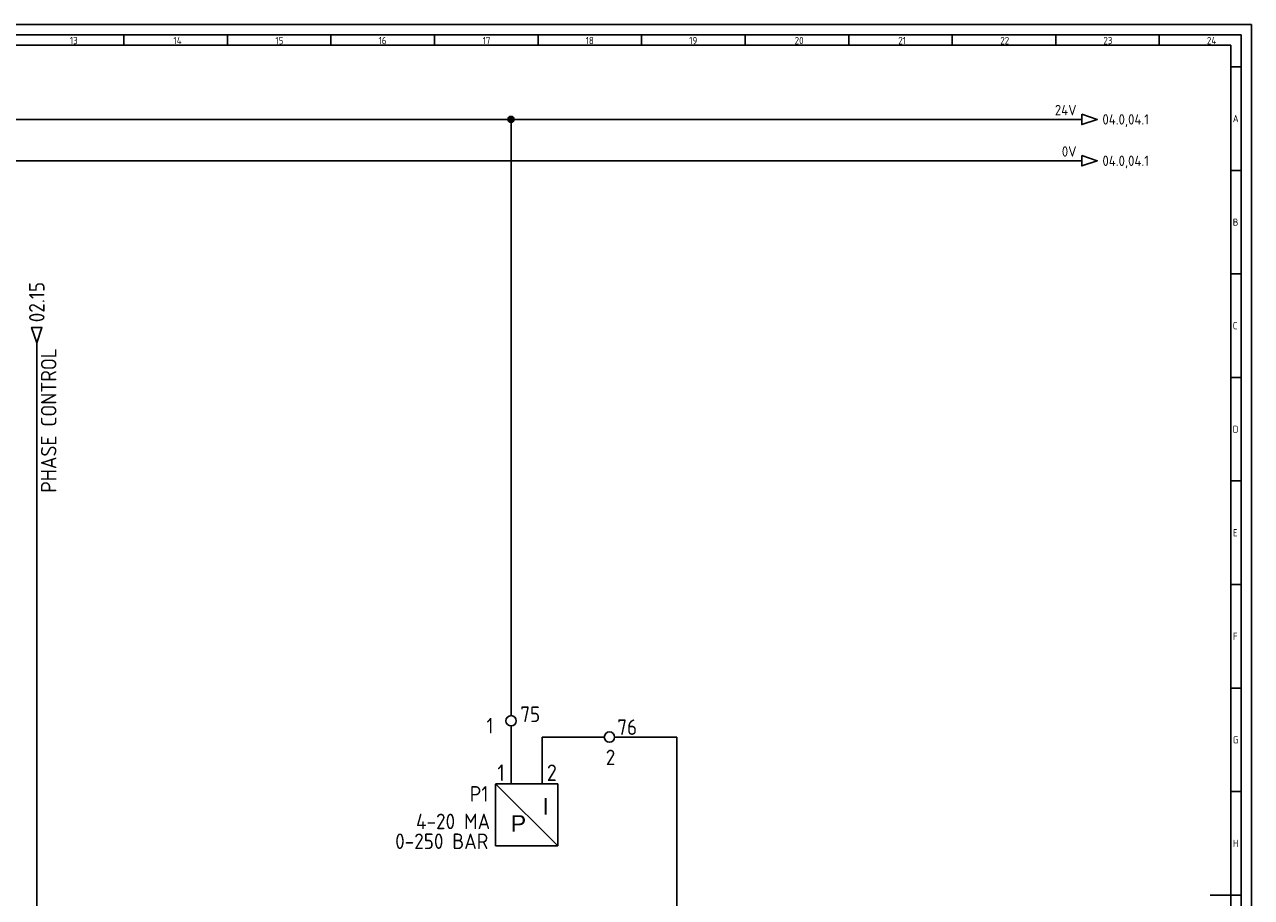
# Model space of a CAD drawing. Header units: millimetres. Extents: x 0 to 1189, y 5 to 846.
# Tile 4 of 4: x 597 to 1189, y 424 to 846. Entities that reach past the tile are written whole.
import ezdxf
from ezdxf.enums import TextEntityAlignment as Align

# ---------------------------------------------------------------- set-up
doc = ezdxf.new("R2010")
doc.units = ezdxf.units.MM
doc.header["$LTSCALE"] = 12
for name, color, linetype in [('035', 5, 'Continuous'), ('07', 7, 'Continuous'), ('DESC', 1, 'Continuous'), ('RED_2.5mm^2', 1, 'Continuous'), ('SYMS', 7, 'Continuous'), ('TAGS', 51, 'Continuous'), ('TERMS', 4, 'Continuous'), ('WIREREF', 61, 'Continuous'), ('XREF', 7, 'Continuous')]:
    doc.layers.add(name, color=color, linetype=linetype)
doc.styles.add('ISO Proportional', font='isocp.shx')
doc.styles.add('WD_IEC', font='ISOCP2.shx', dxfattribs={"width": 0.9, "height": 4})

# ---------------------------------------------------------------- blocks, each defined once
blk = doc.blocks.new('IEC_border_a0')
at = {"layer": '035', "color": 0}
for p, q in [((1189, 841), (0, 841)), ((644.5, 836), (644.5, 831)), ((694.5, 836), (694.5, 831)), ((744.5, 836), (744.5, 831)), ((794.5, 836), (794.5, 831)), ((844.5, 836), (844.5, 831)), ((894.5, 836), (894.5, 831)), ((944.5, 836), (944.5, 831)), ((994.5, 836), (994.5, 831)), ((1044.5, 836), (1044.5, 831)), ((1094.5, 836), (1094.5, 831)), ((1144.5, 836), (1144.5, 831)), ((1189, 0), (1189, 841)), ((1183.97, 820.54), (1178.98, 820.54)), ((1183.97, 770.54), (1178.98, 770.54)), ((1183.97, 720.54), (1178.98, 720.54)), ((1183.97, 670.54), (1178.98, 670.54)), ((1183.97, 620.54), (1178.98, 620.54)), ((1183.98, 570.5), (1179, 570.5)), ((1183.98, 520.5), (1178.98, 520.5)), ((1183.98, 470.5), (1179, 470.5)), ((1183.98, 420.5), (1179, 420.5)), ((1183.98, 420.5), (1179, 420.5))]:
    blk.add_line(p, q, dxfattribs=at)
blk.add_lwpolyline([(10, 10), (1179, 10), (1179, 831), (10, 831)], close=True, dxfattribs=at)
at = {"layer": '07', "color": 0}
blk.add_line((1169, 420.5), (1179, 420.5), dxfattribs=at)
blk.add_lwpolyline([(5, 5), (1184, 5), (1184, 836), (5, 836)], close=True, dxfattribs=at)
at = {"layer": '035', "color": 0, "style": 'ISO Proportional'}
for s, p in [('13', (618.42, 831.5)), ('14', (668.46, 831.5)), ('15', (717.72, 831.5)), ('16', (767.49, 831.5)), ('17', (817.72, 831.5)), ('18', (867.49, 831.5)), ('19', (917.49, 831.5)), ('20', (968.42, 831.5)), ('21', (1018.46, 831.5)), ('22', (1067.72, 831.5)), ('23', (1117.49, 831.5)), ('24', (1167.49, 831.5)), ('A', (1179.98, 793.79)), ('B', (1179.98, 743.79)), ('C', (1179.98, 693.79)), ('D', (1179.98, 643.79)), ('E', (1180, 593.75)), ('F', (1180, 543.75)), ('G', (1180, 493.75)), ('H', (1180, 443.75))]:
    blk.add_text(s, height=3.5, dxfattribs=at).set_placement(p)
blk = doc.blocks.new('VIN1B10')
for p, q in [((0, 7.5), (0, 12.5)), ((7.5, 7.46), (7.5, 12.46)), ((3.75, 7.5), (-3.75, 7.5)), ((-3.75, 7.5), (11.25, -7.45)), ((-3.75, 7.46), (-3.75, -7.45)), ((11.25, 7.5), (3.75, 7.5)), ((11.25, -7.45), (11.25, 7.5)), ((-3.75, -7.45), (3.75, -7.45)), ((3.75, -7.45), (11.25, -7.45))]:
    blk.add_line(p, q)
at = {"char_height": 4, "attachment_point": 1}
for s, insert in [('{\\f@Arial Unicode MS|b0|i0|c0|p34;I}', (7.58, 4.08)), ('{\\f@Arial Unicode MS|b0|i0|c0|p34;P}', (-0.08, -0.06))]:
    blk.add_mtext_dynamic_manual_height_columns(s, width=2.8279, gutter_width=35, heights=[0], dxfattribs=dict(at, insert=insert))
at = {"style": 'WD_IEC'}
for tag, p in [('TERM01', (-0.64, 12.2)), ('TERM03', (6.86, 12.2))]:
    blk.add_attdef(tag, text='', height=2, rotation=90, dxfattribs=at).set_placement(p, align=Align.RIGHT)
at = {"style": 'WD_IEC', "flags": 1}
for tag, p, height in [('X2TERM01', (0, 12.5), 0.32), ('X2TERM03', (7.5, 12.46), 0.32), ('MFG', (12.06, 6.2), 1.5), ('CAT', (12.06, 3.7), 1.5), ('X4LINK', (-3.8, 0), 0.32), ('X1LINK', (11.25, 0), 0.32), ('ASSYCODE', (12.24, -4.45), 1), ('FAMILY', (12.24, -5.95), 1), ('CATDESC', (12.24, -7.45), 1)]:
    blk.add_attdef(tag, p, '', height=height, dxfattribs=at)
at = {"style": 'WD_IEC'}
for tag, p in [('INST', (-5.5, 9.21)), ('LOC', (-5.5, 6.21)), ('TAG1', (-5.5, 3.21)), ('DESC1', (-5.5, -5.24)), ('DESC2', (-5.5, -8.24)), ('DESC3', (-5.5, -11.24)), ('WDTAGALT', (-5.5, -14.24))]:
    blk.add_attdef(tag, text='', height=2.5, dxfattribs=at).set_placement(p, align=Align.RIGHT)
at = {"lineweight": 15, "style": 'WD_IEC'}
blk.add_attdef('XREF', text='', height=2.5, dxfattribs=at).set_placement((-5.5, -1.39), align=Align.RIGHT)
blk = doc.blocks.new('VT0002')
blk.add_circle((0, 0), 1.25)
at = {"style": 'WD_IEC'}
for tag, p in [('INST', (-2.25, 6.5)), ('LOC', (-2.25, 3.5)), ('DESC1', (-2.25, -6.25)), ('DESC2', (-2.25, -9.25)), ('DESC3', (-2.25, -12.25))]:
    blk.add_attdef(tag, text='', height=2.5, dxfattribs=at).set_placement(p, align=Align.RIGHT)
at = {"style": 'WD_IEC', "flags": 1}
for tag, p, height in [('ASSYCODE', (2.75, 10.75), 1), ('CATDESC', (2.75, 9.25), 1), ('CAT', (2.75, 4.75), 1.5), ('MFG', (2.75, 7.25), 1.5), ('X4PIN01', (-1.25, 1), 0.25), ('X4TERMDESC01', (-1.25, 0.5), 0.4), ('X4TERM01', (-1.25, 0), 0.25), ('STRIPSEQ', (0, 0), 0.025), ('X2PIN01', (0, 2.25), 0.25), ('X2TERMDESC01', (0, 1.75), 0.4), ('X2TERM01', (0, 1.25), 0.25), ('X8PIN01', (0, -0.25), 0.25), ('X1PIN01', (1.25, 1), 0.25), ('X1TERMDESC01', (1.25, 0.5), 0.4), ('X1TERM01', (1.25, 0), 0.25), ('LINKTERM', (0, -0.04), 0.025), ('X8TERMDESC01', (0, -0.75), 0.4), ('X8TERM01', (0, -1.25), 0.25)]:
    blk.add_attdef(tag, p, '', height=height, dxfattribs=at)
at = {"style": 'WD_IEC', "flags": 8}
for tag, height, p in [('TAGSTRIP', 2.5, (-2.25, 0.5)), ('TERM01', 2, (-2.25, -3.25))]:
    blk.add_attdef(tag, text='', height=height, dxfattribs=at).set_placement(p, align=Align.RIGHT)
blk = doc.blocks.new('HT0002')
blk.add_circle((0, 0), 1.25)
at = {"style": 'WD_IEC'}
for tag, p in [('INST', (-2.25, 6.5)), ('LOC', (-2.25, 3.5)), ('DESC1', (-2.25, -6.25)), ('DESC2', (-2.25, -9.25)), ('DESC3', (-2.25, -12.25))]:
    blk.add_attdef(tag, text='', height=2.5, dxfattribs=at).set_placement(p, align=Align.RIGHT)
at = {"style": 'WD_IEC', "flags": 1}
for tag, p, height in [('ASSYCODE', (2.75, 10.75), 1), ('CATDESC', (2.75, 9.25), 1), ('CAT', (2.75, 4.75), 1.5), ('MFG', (2.75, 7.25), 1.5), ('X4PIN01', (-1.25, 1), 0.25), ('X4TERMDESC01', (-1.25, 0.5), 0.4), ('X4TERM01', (-1.25, 0), 0.25), ('STRIPSEQ', (0, 0), 0.025), ('X2PIN01', (0, 2.25), 0.25), ('X2TERMDESC01', (0, 1.75), 0.4), ('X2TERM01', (0, 1.25), 0.25), ('X8PIN01', (0, -0.25), 0.25), ('X1PIN01', (1.25, 1), 0.25), ('X1TERMDESC01', (1.25, 0.5), 0.4), ('X1TERM01', (1.25, 0), 0.25), ('LINKTERM', (0, -0.04), 0.025), ('X8TERMDESC01', (0, -0.75), 0.4), ('X8TERM01', (0, -1.25), 0.25)]:
    blk.add_attdef(tag, p, '', height=height, dxfattribs=at)
at = {"style": 'WD_IEC', "flags": 8}
for tag, height, p in [('TAGSTRIP', 2.5, (-2.25, 0.5)), ('TERM01', 2, (-2.25, -3.25))]:
    blk.add_attdef(tag, text='', height=height, dxfattribs=at).set_placement(p, align=Align.RIGHT)
blk = doc.blocks.new('WDDOT')
for radius in [0.72, 0.449, 0.223]:
    blk.add_circle((0, 0), radius)
blk = doc.blocks.new('HA1S1')
blk.add_lwpolyline([(0, 1.25), (3.75, 0), (0, -1.25)], close=True)
at = {"style": 'WD_IEC'}
for tag, height, flags, p in [('WIRENO', 2.5, 8, (-1.25, 1)), ('SIGCODE', 1, 1, (5, 1.8))]:
    blk.add_attdef(tag, text='', height=height, dxfattribs=dict(at, flags=flags)).set_placement(p, align=Align.RIGHT)
at = {"style": 'WD_IEC', "flags": 1}
blk.add_attdef('X4TERM01', (0, 0), '', height=0.32, dxfattribs=at)
at = {"style": 'WD_IEC'}
blk.add_attdef('XREF', text='', height=2.5, dxfattribs=at).set_placement((5, 0), align=Align.MIDDLE_LEFT)
blk.add_attdef('DESC1', text='', height=2.5, dxfattribs=at).set_placement((-1.25, -1), align=Align.TOP_RIGHT)
blk = doc.blocks.new('HA1D2')
blk.add_lwpolyline([(0, 0), (-1.25, 3.75), (1.25, 3.75)], close=True)
at = {"style": 'WD_IEC'}
blk.add_attdef('XREF', text='', height=2.5, rotation=90, dxfattribs=at).set_placement((0, 5), align=Align.MIDDLE_LEFT)
at = {"style": 'WD_IEC', "flags": 1}
blk.add_attdef('SIGCODE', text='', height=1, dxfattribs=at).set_placement((-2.5, 1.8), align=Align.RIGHT)
blk.add_attdef('X8TERM01', (0, 0), '', height=0.32, dxfattribs=at)
at = {"style": 'WD_IEC', "flags": 8}
blk.add_attdef('WIRENO', text='', height=2.5, rotation=90, dxfattribs=at).set_placement((-1, -1.25), align=Align.RIGHT)
at = {"style": 'WD_IEC'}
blk.add_attdef('DESC1', text='', height=2.5, rotation=90, dxfattribs=at).set_placement((1, -1.25), align=Align.TOP_RIGHT)

msp = doc.modelspace()

# ---------------------------------------------------------------- linework, layer by layer
at = {"layer": 'RED_2.5mm^2', "color": 0}
for p, q in [((49.29, 800.12), (1107.04, 800.12)), ((831.48, 512.15), (831.48, 800.12)), ((49.29, 780.12), (1107.04, 780.12)), ((602.45, 368.77), (602.45, 692.14)), ((831.48, 489.18), (831.48, 507.15)), ((846.48, 489.11), (846.48, 501.81)), ((846.48, 501.81), (876.48, 501.81)), ((881.48, 501.81), (911.48, 501.81)), ((911.48, 501.81), (911.48, 368.77))]:
    msp.add_line(p, q, dxfattribs=at)

# ---------------------------------------------------------------- block references
msp.add_blockref('IEC_border_a0', (0, 4.94))
at = {"layer": 'SYMS'}
ref = msp.add_blockref('HA1S1', (1107.04, 800.12), dxfattribs=dict(at, xscale=2, yscale=2, zscale=2))
ref.add_attrib('XREF', '04.0,04.1', dxfattribs={"layer": 'XREF', "height": 5, "style": 'WD_IEC'}).set_placement((1117.04, 800.12), align=Align.MIDDLE_LEFT)
ref.add_attrib('WIRENO', '24V', dxfattribs={"layer": 'WIREREF', "height": 5, "style": 'WD_IEC', "flags": 8}).set_placement((1104.54, 802.12), align=Align.RIGHT)
at = {"layer": 'SYMS', "xscale": 2, "yscale": 2, "zscale": 2}
msp.add_blockref('WDDOT', (831.48, 800.12), dxfattribs=at)
at = {"layer": 'SYMS'}
ref = msp.add_blockref('HA1S1', (1107.04, 780.12), dxfattribs=dict(at, xscale=2, yscale=2, zscale=2))
ref.add_attrib('XREF', '04.0,04.1', dxfattribs={"layer": 'XREF', "height": 5, "style": 'WD_IEC'}).set_placement((1117.04, 780.12), align=Align.MIDDLE_LEFT)
ref.add_attrib('WIRENO', '0V', dxfattribs={"layer": 'WIREREF', "height": 5, "style": 'WD_IEC', "flags": 8}).set_placement((1104.54, 782.12), align=Align.RIGHT)
ref = msp.add_blockref('HA1D2', (602.45, 692.14), dxfattribs=dict(at, xscale=2, yscale=2, zscale=2))
ref.add_attrib('XREF', '02.15', dxfattribs={"layer": 'XREF', "height": 7.5, "rotation": 90, "style": 'WD_IEC'}).set_placement((602.45, 702.14), align=Align.MIDDLE_LEFT)
ref.add_attrib('DESC1', 'PHASE CONTROL', dxfattribs={"layer": 'DESC', "height": 7.5, "rotation": 90, "style": 'WD_IEC'}).set_placement((604.45, 689.64), align=Align.TOP_RIGHT)
ref = msp.add_blockref('VT0002', (831.48, 509.65), dxfattribs=dict(at, xscale=2, yscale=2, zscale=2))
ref.add_attrib('TERM01', '1', dxfattribs={"layer": 'TERMS', "height": 7.5, "style": 'WD_IEC', "flags": 8}).set_placement((822.97, 503.52), align=Align.RIGHT)
ref.add_attrib('TAGSTRIP', '75', dxfattribs={"layer": 'TAGS', "height": 7.5, "style": 'WD_IEC', "flags": 8}).set_placement((845.55, 509.05), align=Align.RIGHT)
at = {"layer": 'SYMS', "color": 0}
ref = msp.add_blockref('HT0002', (878.98, 501.81), dxfattribs=dict(at, xscale=2, yscale=2, zscale=2))
ref.add_attrib('TERM01', '2', dxfattribs={"layer": 'TERMS', "height": 7.5, "style": 'WD_IEC', "flags": 8}).set_placement((881.81, 488.22), align=Align.RIGHT)
ref.add_attrib('TAGSTRIP', '76', dxfattribs={"layer": 'TAGS', "height": 7.5, "style": 'WD_IEC', "flags": 8}).set_placement((892.34, 502.81), align=Align.RIGHT)
ref = msp.add_blockref('VIN1B10', (831.48, 464.18), dxfattribs=dict(at, xscale=2, yscale=2, zscale=2))
ref.add_attrib('TERM03', '2', dxfattribs={"layer": 'TERMS', "height": 8, "style": 'WD_IEC'}).set_placement((853.62, 480.55), align=Align.RIGHT)
ref.add_attrib('TAG1', 'P1', dxfattribs={"layer": 'TAGS', "height": 7.5, "style": 'WD_IEC'}).set_placement((820.48, 470.61), align=Align.RIGHT)
ref.add_attrib('DESC1', '4-20 MA', dxfattribs={"layer": 'DESC', "height": 7.5, "style": 'WD_IEC'}).set_placement((821.38, 457.3), align=Align.RIGHT)
ref.add_attrib('DESC2', '0-250 BAR', dxfattribs={"layer": 'DESC', "height": 7.5, "style": 'WD_IEC'}).set_placement((820.48, 447.71), align=Align.RIGHT)
ref.add_attrib('TERM01', '1', dxfattribs={"layer": 'TERMS', "height": 8, "style": 'WD_IEC'}).set_placement((828.45, 480.55), align=Align.RIGHT)

doc.saveas('drawing.dxf')
